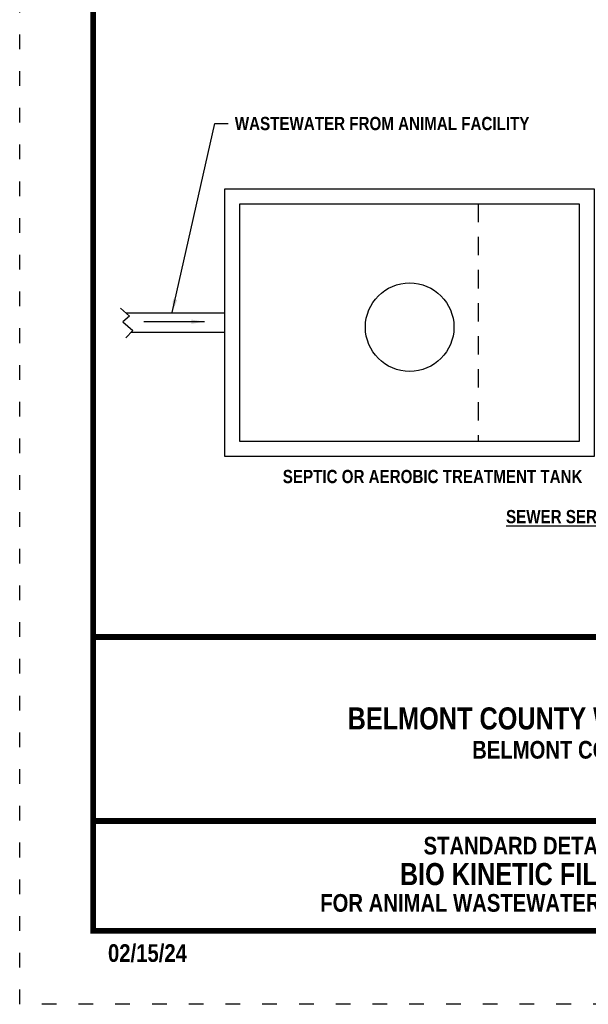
# Model space of a CAD drawing. Header units: feet. Extents: x 24.4 to 32.9, y 2.4 to 13.4.
# Tile 1 of 156: x 24.4 to 28.3, y 2.4 to 9.1. Entities that reach past the tile are written whole.
import ezdxf
from ezdxf.enums import TextEntityAlignment as Align

# ---------------------------------------------------------------- set-up
doc = ezdxf.new("R2010")
doc.units = ezdxf.units.FT
doc.header["$MEASUREMENT"] = 0
doc.linetypes.add('DASHED2', pattern=[0.375, 0.25, -0.125])
doc.linetypes.add('DOT2', pattern=[0.125, 0, -0.125])
for name, color, linetype in [('BIO_KINETIC_FILTER', 7, 'Continuous'), ('BORDER', 7, 'Continuous'), ('DIMENSIONS', 7, 'Continuous'), ('TEXT', 7, 'Continuous')]:
    doc.layers.add(name, color=color, linetype=linetype)
doc.styles.add('TECHNICAL', font='techb___.ttf')
doc.dimstyles.get("Standard").update_dxf_attribs({"dimtxt": 0.18, "dimasz": 0.18, "dimexe": 0.18, "dimexo": 0.0625, "dimgap": 0.09, "dimtad": 0, "dimtih": 1, "dimtoh": 1, "dimdec": 4, "dimzin": 0, "dimdsep": 46, "dimtxsty": 'Standard', "dimcen": 0.09, "dimadec": 0, "dimazin": 0, "dimtfac": 1, "dimtdec": 4, "dimtofl": 0, "dimtmove": 0, "dimatfit": 3, "dimfxl": 1, "dimtolj": 1, "dimtzin": 0, "dimarcsym": 0})

msp = doc.modelspace()

# ---------------------------------------------------------------- linework, layer by layer
at = {"layer": 'BIO_KINETIC_FILTER'}
for points in [[(28.3386, 7.9612), (28.3386, 6.1412), (25.8265, 6.1412), (25.8265, 7.9612), (25.8265, 7.9612), (28.3386, 7.9612)], [(28.2372, 7.8598), (28.2372, 6.2426), (25.9278, 6.2426), (25.9278, 7.8598)]]:
    msp.add_lwpolyline(points, close=True, dxfattribs=at)
at = {"layer": 'BIO_KINETIC_FILTER', "linetype": 'DASHED2', "ltscale": 0.5}
msp.add_lwpolyline([(27.5484, 7.8598), (27.5484, 6.2426)], dxfattribs=at)
at = {"layer": 'BIO_KINETIC_FILTER'}
for points in [[(25.1158, 7.1509), (25.1786, 7.0965), (25.1325, 7.0567), (25.1996, 6.9981), (25.1535, 6.9479)], [(25.1525, 7.1192), (25.8265, 7.1192)], [(25.189, 6.9866), (25.8265, 6.9866)]]:
    msp.add_lwpolyline(points, dxfattribs=at)
msp.add_circle((27.0832, 7.0208), 0.301, dxfattribs=at)
at = {"layer": 'BORDER', "color": 7, "const_width": 0.04}
msp.add_lwpolyline([(24.9308, 2.9129), (24.9308, 12.9129), (32.4308, 12.9129), (32.4308, 2.9129)], close=True, dxfattribs=at)
for points in [[(24.9308, 4.9129), (32.4308, 4.9129)], [(24.9308, 3.6596), (32.4308, 3.6596)]]:
    msp.add_lwpolyline(points, dxfattribs=at)
at = {"layer": 'DEFPOINTS', "color": 7, "linetype": 'DOT2', "ltscale": 1.2}
msp.add_lwpolyline([(24.4308, 2.4129), (24.4308, 13.4129), (32.9308, 13.4129), (32.9308, 2.4129)], close=True, dxfattribs=at)

# ---------------------------------------------------------------- texts
at = {"layer": 'DIMENSIONS', "color": 7, "char_height": 0.09, "style": 'TECHNICAL'}
for s, insert, attachment_point in [('WASTEWATER FROM ANIMAL FACILITY', (25.894, 8.4516), 1), ('SEPTIC OR AEROBIC TREATMENT TANK', (28.2586, 6.0039), 6)]:
    msp.add_mtext(s, dxfattribs=dict(at, insert=insert, attachment_point=attachment_point))
at = {"layer": 'TEXT', "color": 7, "style": 'TECHNICAL'}
for s, height, p in [('%%USEWER SERVICE CONNECTION PLAN VIEW', 0.09, (29.9208, 5.7316)), ('BELMONT COUNTY WATER AND SEWER DISTRICT', 0.15, (30.8983, 4.3583)), ('BIO KINETIC FILTER SET-UP', 0.15, (29.3836, 3.2992))]:
    msp.add_text(s, height=height, dxfattribs=at).set_placement(p, align=Align.MIDDLE_RIGHT)
for s, height, p in [('BELMONT COUNTY, OHIO', 0.120395, (27.5084, 4.0847)), ('STANDARD DETAILS', 0.120395, (27.1779, 3.4324)), ('FOR ANIMAL WASTEWATER SYSTEM', 0.120395, (26.4748, 3.0428)), ('02/15/24', 0.1204, (25.0314, 2.7015))]:
    msp.add_text(s, height=height, dxfattribs=at).set_placement(p)

# ---------------------------------------------------------------- leaders
at = {"layer": 'DIMENSIONS', "annotation_type": 0, "has_hookline": 1, "hookline_direction": 0, "text_width": 2.3357}
msp.add_leader([(25.4678, 7.1207), (25.759, 8.4066), (25.849, 8.4066)], dimstyle='Standard', override={"dimscale": 0.5, "dimtxsty": 'TECHNICAL', "dimclrt": 7}, dxfattribs=at)
at = {"layer": 'DIMENSIONS'}
msp.add_leader([(25.6881, 7.0578), (25.2745, 7.0578)], dimstyle='Standard', override={"dimscale": 0.5, "dimtxsty": 'TECHNICAL', "dimclrt": 7}, dxfattribs=at)

doc.saveas('drawing.dxf')
